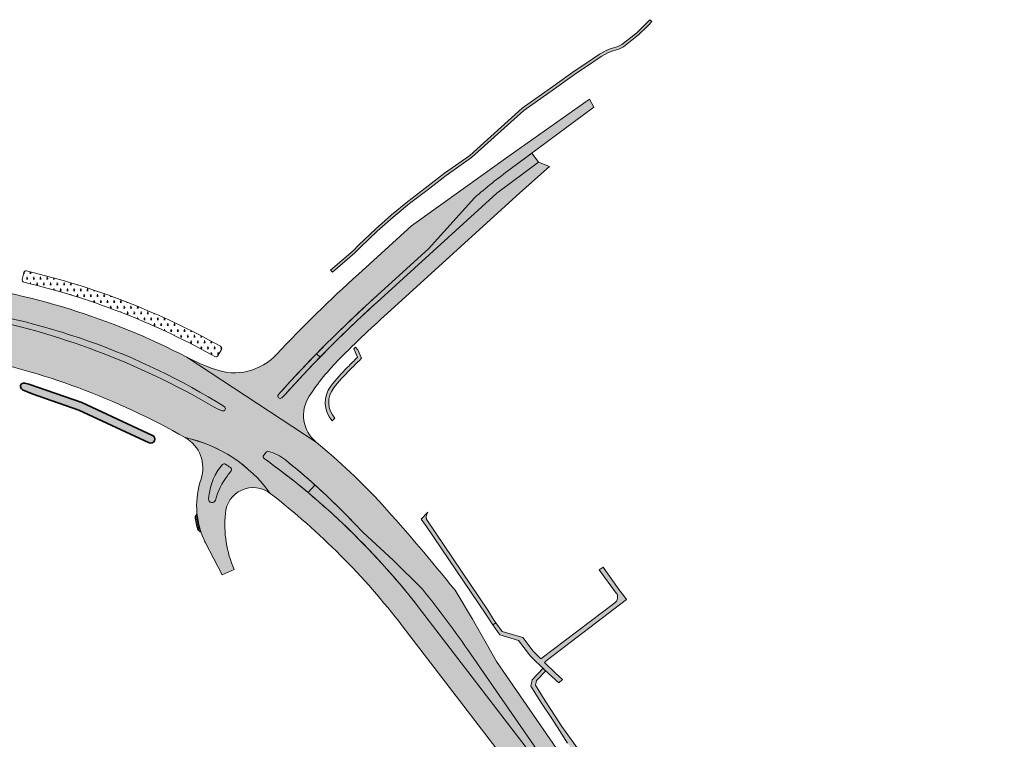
# Model space of a CAD drawing. Header units: metres. Extents: x 169570 to 170927, y 406406 to 407146.
# Tile 2 of 3: x 169841 to 170265, y 406836 to 407146. Entities that reach past the tile are written whole.
import ezdxf

# ---------------------------------------------------------------- set-up
doc = ezdxf.new("R2010")
doc.units = ezdxf.units.M
for name, color, linetype, lineweight in [('N-WE-GR-GRAS-A-500', 62, 'Continuous', 18), ('N-WE-GR-RIET-A', 122, 'Continuous', 18), ('N-WE-GW-WATERGANG_WATER-V-500', 141, 'Continuous', 35), ('N-WE-VH-VERHARDING_COBBLESTONE-A', 252, 'Continuous', 18), ('N-WE-VH-VERHARDING_HRB-V-500', 253, 'Continuous', 18), ('N-WE-VH-VERHARDING_MIDDENGELEIDER-V-500', 41, 'Continuous', 18), ('N-WE-VH-VERHARDING_VOETPAD-V-500', 254, 'Continuous', 18)]:
    doc.layers.add(name, color=color, linetype=linetype, lineweight=lineweight)
pattern_1 = [(0, (0, 0), (1, 1), [0.25, -0.75]), (0, (0.5499999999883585, 0.5999999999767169), (1, 1), [0.25, -0.75]), (90, (0.1000000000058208, 0.3499999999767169), (-1, 1), [0.25, -0.75]), (90, (0.5, 0.7000000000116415), (-1, 1), [0.25, -0.75]), (45, (0.2000000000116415, 0.7000000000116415), (0, 1.000000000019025), [0.25, -1.164213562]), (135, (0.5499999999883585, 0), (-1.000000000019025, 0), [0.25, -1.164213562]), (26.56505119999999, (0.25, 0.2999999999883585), (1.000000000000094, 4.000644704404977e-10), [0.25, -1.986067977]), (26.56505119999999, (0.7000000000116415, 0.7999999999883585), (1.000000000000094, 4.000644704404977e-10), [0.25, -1.986067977]), (63.43494882, (0.7000000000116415, 0), (5.099862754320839e-11, 1.000000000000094), [0.2499999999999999, -1.986067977]), (63.43494882, (0.25, 0.4500000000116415), (5.099862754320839e-11, 1.000000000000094), [0.2499999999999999, -1.986067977]), (63.43494882, (0.6000000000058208, 0.2000000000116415), (5.099862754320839e-11, 1.000000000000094), [0.2499999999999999, -1.986067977]), (116.5650512, (0, 0.5499999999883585), (-4.000648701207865e-10, 1.000000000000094), [0.2499999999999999, -1.986067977]), (153.43494882, (0.2000000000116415, 0.1500000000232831), (-1.000000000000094, 5.099898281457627e-11), [0.25, -1.986067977])]

msp = doc.modelspace()

# ---------------------------------------------------------------- hatches: boundary and pattern name
at = {"layer": 'N-WE-GR-GRAS-A-500'}
h = msp.add_hatch(dxfattribs=at)
h.set_pattern_fill('AGR-GRAS_02-SO', color=256, scale=0.1, pattern_type=2)
h.set_pattern_definition(pattern_1)
edge = h.paths.add_edge_path()
edge.add_line((170064.3959127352, 407084.9683823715), (170061.5217559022, 407088.8579120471))
edge.add_line((170061.5217559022, 407088.8579120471), (170052.2921417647, 407082.0377150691))
edge.add_arc((170200.8660729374, 406880.9760653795), 249.9999999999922, 126.4624421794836, 131.0101905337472)
edge.add_line((170036.8177604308, 407069.6242860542), (170017.0645049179, 407047.6847458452))
edge.add_line((170017.0645049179, 407047.6847458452), (169995.0295094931, 407027.64067701))
edge.add_arc((170359.5814758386, 406621.2427426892), 545.9463500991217, 131.8931224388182, 135.7141630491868)
edge.add_line((169968.7573984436, 407002.4434217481), (169970.2609036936, 407000.9773139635))
edge.add_arc((170359.5814758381, 406621.2427426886), 543.8463500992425, 131.892354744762, 135.7141346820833, ccw=False)
edge.add_line((169996.4371945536, 407026.0823201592), (170046.5050119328, 407071.6263631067))
edge.add_line((170046.5050119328, 407071.6263631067), (170064.3959127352, 407084.9683823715))
h = msp.add_hatch(dxfattribs=at)
h.set_pattern_fill('AGR-GRAS_02-SO', color=256, scale=0.1, pattern_type=2)
h.set_pattern_definition(pattern_1)
edge = h.paths.add_edge_path()
edge.add_line((170097.9037732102, 406788.6974880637), (170074.4741903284, 406816.2618907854))
edge.add_line((170074.4741903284, 406816.2618907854), (170035.2433498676, 406873.0172595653))
edge.add_arc((169624.2478094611, 406588.9260656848), 499.6250000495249, 34.65327310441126, 38.65897834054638)
edge.add_line((170014.3939092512, 406901.0336777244), (170001.7991788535, 406913.4404506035))
edge.add_line((170001.7991788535, 406913.4404506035), (169988.8164134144, 406925.3486254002))
edge.add_arc((169624.2478100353, 406588.9260662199), 496.0749992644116, 42.70070744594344, 43.06864620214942)
edge.add_arc((169770.3550241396, 406725.5008871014), 296.0749999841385, 43.068646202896, 48.09834554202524)
edge.add_line((169968.0899113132, 406945.8672184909), (169965.1403844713, 406942.5801080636))
edge.add_arc((169757.4469103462, 406694.5331021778), 323.5179999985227, 37.5101340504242, 50.06005721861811, ccw=False)
edge.add_line((170014.0761580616, 406891.5237759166), (170066.8286720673, 406822.8005326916))
edge.add_line((170066.8286720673, 406822.8005326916), (170084.0382244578, 406795.0433405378))
edge.add_line((170084.0382244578, 406795.0433405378), (170112.5994832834, 406757.8352117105))
edge.add_arc((170596.1731398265, 407129.0302382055), 609.6140000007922, 217.5101340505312, 217.7354283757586)
edge.add_line((170114.0628042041, 406755.9366128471), (170118.4036597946, 406759.0583519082))
edge.add_arc((170533.3969285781, 407049.8398039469), 506.7280000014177, 214.6532731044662, 215.018527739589, ccw=False)
edge.add_line((170116.5584033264, 406761.709781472), (170097.9037732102, 406788.6974880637))
h = msp.add_hatch(dxfattribs=at)
h.set_pattern_fill('AGR-GRAS_02-SO', color=256, scale=0.1, pattern_type=2)
h.set_pattern_definition([(0, (86245.174949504, 391567.0935057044), (1, 1), [0.25, -0.75]), (0, (86245.724949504, 391567.6935057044), (1, 1), [0.25, -0.75]), (90, (86245.274949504, 391567.4435057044), (-1, 1), [0.25, -0.75]), (90, (86245.674949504, 391567.7935057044), (-1, 1), [0.25, -0.75]), (45, (86245.374949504, 391567.7935057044), (0, 1.000000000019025), [0.25, -1.164213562]), (135, (86245.724949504, 391567.0935057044), (-1.000000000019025, 0), [0.25, -1.164213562]), (26.56505119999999, (86245.424949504, 391567.3935057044), (1.000000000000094, 4.000644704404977e-10), [0.25, -1.986067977]), (26.56505119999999, (86245.874949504, 391567.8935057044), (1.000000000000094, 4.000644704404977e-10), [0.25, -1.986067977]), (63.43494882, (86245.874949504, 391567.0935057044), (5.099862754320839e-11, 1.000000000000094), [0.25, -1.986067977]), (63.43494882, (86245.424949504, 391567.5435057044), (5.099862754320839e-11, 1.000000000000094), [0.25, -1.986067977]), (63.43494882, (86245.774949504, 391567.2935057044), (5.099862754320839e-11, 1.000000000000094), [0.25, -1.986067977]), (116.5650512, (86245.174949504, 391567.6435057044), (-4.000648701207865e-10, 1.000000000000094), [0.25, -1.986067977]), (153.43494882, (86245.374949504, 391567.2435057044), (-1.000000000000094, 5.099898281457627e-11), [0.25, -1.986067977])])
h.paths.add_polyline_path([(170044.801, 406885.654), (170041.717, 406890.229), (170016.201, 406928.033), (170013.8328175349, 406931.1148175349), (170016.819, 406934.16), (170016.645, 406933.921), (170016.626, 406933.89), (170016.492, 406933.668), (170016.361, 406933.404), (170016.349, 406933.373), (170016.252, 406933.129), (170016.197, 406932.945), (170016.168, 406932.846), (170016.107, 406932.556), (170016.071, 406932.263), (170016.06, 406931.968), (170016.074, 406931.673), (170016.094, 406931.526), (170016.113, 406931.38), (170016.124, 406931.332), (170016.176, 406931.091), (170016.233, 406930.908), (170016.264, 406930.811), (170042.564, 406891.891), (170045.083, 406887.842), (170046.025704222, 406886.5423251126)])
h.paths.add_polyline_path([(170065.742, 406851.839), (170070.154, 406845.296), (170074.58, 406838.438), (170077.016, 406834.663), (170092.428, 406813.202), (170111.131, 406787.839), (170136.917, 406752.662), (170151.191, 406734.411), (170157.387, 406727.526), (170170.55, 406712.898), (170173.008, 406711.6), (170174.317, 406711.048), (170175.569, 406710.521), (170178.178, 406709.684), (170178.216, 406709.672), (170178.294, 406709.654), (170180.927, 406709.058), (170183.681, 406708.684), (170186.457, 406708.552), (170196.63, 406708.949), (170205.81, 406709.579), (170207.734, 406709.723), (170209.495, 406709.996), (170209.641, 406710.019), (170210.157, 406710.141), (170211.518, 406710.464), (170213.355, 406711.056), (170215.139, 406711.791), (170226.416, 406717.29), (170230.21, 406719.14), (170231.15, 406719.792), (170234.938, 406722.917), (170236.45, 406724.55), (170243.28, 406733.701), (170247.579, 406739.089), (170251.509, 406744.18), (170255.643, 406750), (170257.79, 406753.2), (170259.204, 406755.102), (170260.98, 406757.49), (170265.289, 406763.68), (170263.389, 406764.52), (170258.539, 406757.55), (170255.89, 406754.093), (170255.65, 406753.78), (170253.481, 406750.715), (170248.67, 406743.919), (170248.117, 406743.215), (170245.958, 406740.465), (170241.7, 406735.041), (170233.281, 406724.54), (170230.091, 406721.64), (170214.668, 406713.971), (170212.373, 406713.081), (170210.01, 406712.392), (170209.945, 406712.379), (170207.596, 406711.911), (170205.15, 406711.64), (170196.63, 406710.98), (170186.418, 406710.77), (170184.227, 406710.772), (170182.044, 406710.965), (170180.872, 406711.173), (170179.886, 406711.348), (170179.177, 406711.538), (170177.77, 406711.916), (170175.712, 406712.667), (170173.726, 406713.594), (170171.829, 406714.691), (170157.2, 406730.742), (170145.371, 406744.651), (170139.09, 406752.906), (170129.53, 406765.47), (170109.581, 406792.9), (170091.411, 406818.25), (170074.509, 406841.83), (170071.597, 406846.193), (170067.347, 406852.838), (170063.154, 406859.574), (170063.62, 406861.578), (170067.552, 406865.783), (170067.231, 406866.072), (170066.416, 406866.871), (170061.75, 406861.882), (170061.136, 406859.239)])
at = {"layer": 'N-WE-GR-RIET-A'}
h = msp.add_hatch(dxfattribs=at)
h.set_pattern_fill('AGR-RIETLAND', color=256, scale=0.5, pattern_type=2)
h.set_pattern_definition([(0, (86244.886274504, 391567.0935057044), (1.443375, 2.5), [0.57735, -2.3094]), (59.99999999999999, (86245.174949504, 391567.0935057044), (-1.443376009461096, 2.499999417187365), [0.57735, -2.3094]), (90, (86245.174949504, 391567.0935057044), (-1.443375, 2.5), [1, -4]), (120, (86245.174949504, 391567.0935057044), (-2.886751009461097, -5.828126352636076e-07), [0.5773499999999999, -2.3094])])
edge = h.paths.add_edge_path()
edge.add_arc((169770.2166792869, 406725.0545714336), 321.5911200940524, 60.74959993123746, 76.78759576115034)
edge.add_arc((169843.4916103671, 407037.1594428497), 0.9999999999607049, 76.79342518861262, 167.0618929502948)
edge.add_line((169842.5169978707, 407037.3833412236), (169841.8452953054, 407034.4594713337))
edge.add_arc((169842.8199078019, 407034.2355729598), 1.000000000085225, 167.0618929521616, 256.790885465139)
edge.add_arc((169770.1599285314, 406724.9946279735), 316.6624539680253, 61.07250833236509, 76.77745080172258, ccw=False)
edge.add_line((169923.3303153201, 407002.1479111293), (169924.9405755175, 407001.2619559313))
edge.add_arc((169925.4624688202, 407001.9820784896), 0.8893532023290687, 234.068087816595, 329.8090877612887)
edge.add_line((169926.2311853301, 407001.5348380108), (169927.7463507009, 407004.2826370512))
edge.add_arc((169926.8706568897, 407004.7655038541), 1.000000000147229, 331.1271945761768, 421.0377048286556)
at = {"layer": 'N-WE-GW-WATERGANG_WATER-V-500'}
h = msp.add_hatch(color=256, dxfattribs=at)
h.dxf.hatch_style = 1
edge = h.paths.add_edge_path()
edge.add_line((169898.0496018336, 406967.2702075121), (169867.6389269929, 406981.3715195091))
edge.add_line((169867.6389269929, 406981.3715195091), (169844.6891740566, 406989.3539849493))
edge.add_line((169844.6891740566, 406989.3539849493), (169842.9523439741, 406989.7862642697))
edge.add_arc((169842.5900616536, 406988.3306710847), 1.499999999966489, 76.02363929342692, 246.4358725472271)
edge.add_line((169841.9903988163, 406986.9557512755), (169846.1654617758, 406985.1348231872))
edge.add_line((169846.1654617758, 406985.1348231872), (169866.3245978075, 406978.1230001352))
edge.add_line((169866.3245978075, 406978.1230001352), (169896.5772525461, 406964.0949614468))
edge.add_arc((169897.3134271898, 406965.6825844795), 1.75000000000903, 245.1230280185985, 425.1230280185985)
at = {"layer": 'N-WE-VH-VERHARDING_COBBLESTONE-A'}
h = msp.add_hatch(dxfattribs=at)
h.set_pattern_fill('AVH-COBBLESTONE', color=256, pattern_type=2)
h.set_pattern_definition([(0, (0.2, 0), (0, 0.7), [0.3, -0.4]), (90, (0, 0.2), (-0.7, 4.286263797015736e-17), [0.3, -0.4]), (45, (-0.2, 0), (-0.7, 0.7), [0.282842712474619, -0.7071067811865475]), (45, (0.5, 0), (-0.7, 0.7), [0.282842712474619, -0.7071067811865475]), (45, (0, -0.2), (-0.7, 0.7), [0.282842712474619, -0.7071067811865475]), (45, (0.7, -0.2), (-0.7, 0.7), [0.282842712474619, -0.7071067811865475]), (135, (0.2, 0), (-0.7, -0.6999999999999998), [0.282842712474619, -0.7071067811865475]), (135, (0, -0.2), (-0.7, -0.6999999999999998), [0.282842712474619, -0.7071067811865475]), (135, (0.9, 0), (-0.7, -0.6999999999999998), [0.282842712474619, -0.7071067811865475]), (135, (0.7, -0.2), (-0.7, -0.6999999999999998), [0.282842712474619, -0.7071067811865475])])
edge = h.paths.add_edge_path()
edge.add_line((169917.6244364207, 406926.4734231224), (169917.78, 406926.372))
edge.add_line((169917.78, 406926.372), (169918.185, 406926.056))
edge.add_line((169918.185, 406926.056), (169918.563, 406925.708))
edge.add_line((169918.563, 406925.708), (169918.881, 406925.814))
edge.add_arc((169954.118915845, 406937.4016815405), 37.09427282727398, 186.3328943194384, 198.2029996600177, ccw=False)
edge.add_line((169917.251, 406933.31), (169917.194, 406933.245))
edge.add_line((169917.194, 406933.245), (169916.3790575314, 406932.3213985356))
edge.add_arc((169952.8121784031, 406937.0235638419), 36.73530529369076, 187.3541079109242, 196.6900090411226)
at = {"layer": 'N-WE-VH-VERHARDING_HRB-V-500'}
h = msp.add_hatch(color=256, dxfattribs=at)
h.dxf.hatch_style = 1
edge = h.paths.add_edge_path()
edge.add_arc((169770.3550241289, 406725.50088709), 310.1249999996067, 62.64609406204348, 82.9398140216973)
edge.add_arc((169844.102157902, 407320.9514394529), 289.87500004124, 261.4294829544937, 262.939814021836, ccw=False)
edge.add_line((169800.9030911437, 407034.3134163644), (169771.3959657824, 407037.2962080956))
edge.add_arc((169844.1021578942, 407320.9514393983), 292.824999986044, 252.2698215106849, 255.6235178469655, ccw=False)
edge.add_line((169754.9267554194, 407042.035272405), (169737.4212008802, 407047.6321687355))
edge.add_arc((169856.9358826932, 407421.4412688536), 392.4499999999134, 251.74141239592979, 252.2698215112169, ccw=False)
edge.add_line((169733.9788857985, 407048.7502716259), (169730.938, 407049.923))
edge.add_line((169730.938, 407049.923), (169730.411, 407050.12))
edge.add_line((169730.411, 407050.12), (169729.873, 407050.4))
edge.add_line((169729.873, 407050.4), (169729.067, 407050.92))
edge.add_line((169729.067, 407050.92), (169728.239, 407051.523))
edge.add_line((169728.239, 407051.523), (169727.247, 407052.36))
edge.add_line((169727.247, 407052.36), (169725.579, 407054.114))
edge.add_line((169725.579, 407054.114), (169724.889, 407055.017))
edge.add_line((169724.889, 407055.017), (169723.982, 407056.375))
edge.add_line((169723.982, 407056.375), (169723.474, 407057.251))
edge.add_line((169723.474, 407057.251), (169722.813, 407058.489))
edge.add_line((169722.813, 407058.489), (169722.371, 407059.613))
edge.add_line((169722.371, 407059.613), (169721.957, 407060.915))
edge.add_line((169721.957, 407060.915), (169721.548, 407062.495))
edge.add_line((169721.548, 407062.495), (169721.331, 407064.009))
edge.add_line((169721.331, 407064.009), (169721.277, 407065.197))
edge.add_line((169721.277, 407065.197), (169721.335, 407066.329))
edge.add_line((169721.335, 407066.329), (169721.727, 407068.038))
edge.add_line((169721.727, 407068.038), (169716.084, 407070.224))
edge.add_line((169716.084, 407070.224), (169709.769, 407055.234))
edge.add_line((169709.769, 407055.234), (169699.419, 407059.553))
edge.add_line((169699.419, 407059.553), (169694.156, 407062.193))
edge.add_line((169694.156, 407062.193), (169693.932, 407062.288))
edge.add_line((169693.932, 407062.288), (169684.288, 407066.399))
edge.add_line((169684.288, 407066.399), (169675.906, 407069.916))
edge.add_line((169675.906, 407069.916), (169675.851, 407069.94))
edge.add_line((169675.851, 407069.94), (169663.892, 407074.941))
edge.add_line((169663.892, 407074.941), (169655.155, 407078.645))
edge.add_line((169655.155, 407078.645), (169638.666, 407085.52))
edge.add_line((169638.666, 407085.52), (169634.427, 407087.291))
edge.add_line((169634.427, 407087.291), (169629.315, 407089.439))
edge.add_line((169629.315, 407089.439), (169613.723, 407096.014))
edge.add_line((169613.723, 407096.014), (169604.02, 407100.028))
edge.add_line((169604.02, 407100.028), (169593.706, 407104.368))
edge.add_line((169593.706, 407104.368), (169592.901, 407104.703))
edge.add_line((169592.901, 407104.703), (169583.628, 407108.558))
edge.add_line((169583.628, 407108.558), (169574.665, 407112.31))
edge.add_line((169574.665, 407112.31), (169572.518, 407107.219))
edge.add_line((169572.518, 407107.219), (169590.749, 407099.566))
edge.add_line((169590.749, 407099.566), (169600.311, 407095.583))
edge.add_line((169600.311, 407095.583), (169611.568, 407090.829))
edge.add_line((169611.568, 407090.829), (169624.793, 407085.324))
edge.add_line((169624.793, 407085.324), (169631.761, 407082.349))
edge.add_line((169631.761, 407082.349), (169632.242, 407082.168))
edge.add_line((169632.242, 407082.168), (169636.058, 407080.555))
edge.add_line((169636.058, 407080.555), (169646.704, 407076.102))
edge.add_line((169646.704, 407076.102), (169655.406, 407072.44))
edge.add_line((169655.406, 407072.44), (169664.599, 407068.61))
edge.add_line((169664.599, 407068.61), (169673.783, 407064.756))
edge.add_line((169673.783, 407064.756), (169682.537, 407061.085))
edge.add_line((169682.537, 407061.085), (169691.782, 407057.221))
edge.add_line((169691.782, 407057.221), (169705.5819584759, 407051.4532293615))
edge.add_arc((169859.8333625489, 407420.5148832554), 400.0000000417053, 247.3172355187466, 252.2698215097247)
edge.add_line((169738.0194429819, 407039.5143989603), (169752.6275176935, 407034.8438882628))
edge.add_arc((169844.1021578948, 407320.9514393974), 300.3749999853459, 252.2698215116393, 262.9398140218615)
edge.add_arc((169770.3550241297, 406725.5008870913), 299.6249999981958, 58.02727019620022, 82.93981402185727, ccw=False)
edge.add_arc((169928.4816117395, 406978.8245395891), 0.9999999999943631, -109.44026845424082, 58.027270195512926, ccw=False)
edge.add_arc((169936.4693868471, 407001.4562750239), 24.99999999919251, 239.7457971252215, 250.5597315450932, ccw=False)
edge.add_arc((169757.4469103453, 406694.5331021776), 330.3179999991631, 59.74579712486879, 78.9317619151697)
edge.add_arc((169933.4221611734, 407594.1258438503), 586.3250001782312, 257.280508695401, 258.9317619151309, ccw=False)
edge.add_line((169804.3262623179, 407022.1894359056), (169769.7472964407, 407027.4133466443))
edge.add_arc((169933.42216129, 407594.125844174), 589.8750005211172, 252.2698215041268, 253.8905084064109, ccw=False)
edge.add_line((169753.7846965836, 407032.2691920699), (169741.7676899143, 407036.1112834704))
edge.add_arc((169894.0350894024, 407512.36188877), 499.9999999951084, 247.1033656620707, 252.2698215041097, ccw=False)
edge.add_line((169699.5001707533, 407051.7577578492), (169691.035, 407055.333))
edge.add_line((169691.035, 407055.333), (169678.067, 407060.81))
edge.add_line((169678.067, 407060.81), (169672.961, 407062.939))
edge.add_line((169672.961, 407062.939), (169666.229, 407065.764))
edge.add_line((169666.229, 407065.764), (169658.415, 407069.046))
edge.add_line((169658.415, 407069.046), (169652.228, 407071.632))
edge.add_line((169652.228, 407071.632), (169643.989, 407075.095))
edge.add_line((169643.989, 407075.095), (169636.681, 407078.132))
edge.add_line((169636.681, 407078.132), (169631.469, 407080.294))
edge.add_line((169631.469, 407080.294), (169629.325, 407081.258))
edge.add_line((169629.325, 407081.258), (169621.082, 407084.709))
edge.add_line((169621.082, 407084.709), (169610.779, 407089.002))
edge.add_line((169610.779, 407089.002), (169599.358, 407093.807))
edge.add_line((169599.358, 407093.807), (169590.022, 407097.701))
edge.add_line((169590.022, 407097.701), (169571.732, 407105.35))
edge.add_line((169571.732, 407105.35), (169569.574, 407100.226))
edge.add_line((169569.574, 407100.226), (169587.861, 407092.591))
edge.add_line((169587.861, 407092.591), (169588.97, 407092.129))
edge.add_line((169588.97, 407092.129), (169608.621, 407083.878))
edge.add_line((169608.621, 407083.878), (169622.9345656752, 407077.8917987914))
edge.add_line((169622.9345656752, 407077.8917987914), (169634.202, 407073.185))
edge.add_line((169634.202, 407073.185), (169641.933, 407069.923))
edge.add_line((169641.933, 407069.923), (169650.039, 407066.533))
edge.add_line((169650.039, 407066.533), (169659.758, 407062.45))
edge.add_line((169659.758, 407062.45), (169671.02, 407057.712))
edge.add_line((169671.02, 407057.712), (169680.587, 407053.689))
edge.add_line((169680.587, 407053.689), (169688.926, 407050.201))
edge.add_line((169688.926, 407050.201), (169689.266, 407050.648))
edge.add_line((169689.266, 407050.648), (169705.2952780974, 407044.4364670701))
edge.add_line((169705.2952780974, 407044.4364670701), (169705.5675659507, 407045.0880770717))
edge.add_arc((169894.0361630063, 407512.3646707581), 503.8529816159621, 248.0340978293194, 251.488795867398)
edge.add_line((169734.067832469, 407034.5802420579), (169733.9708767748, 407034.2963413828))
edge.add_arc((169894.0322796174, 407512.3542003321), 504.141814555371, 249.40360534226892, 251.48863158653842, ccw=False)
edge.add_arc((169712.3305779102, 407028.8522755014), 12.37499999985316, 69.40361380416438, 126.6170470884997)
edge.add_arc((169704.3528758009, 407039.5875861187), 0.9999999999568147, 158.8905693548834, 306.61704709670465, ccw=False)
edge.add_line((169703.4199815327, 407039.9477364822), (169702.88, 407038.62))
edge.add_line((169702.88, 407038.62), (169698.549, 407028.292))
edge.add_line((169698.549, 407028.292), (169703.42, 407026.254))
edge.add_line((169703.42, 407026.254), (169705.272, 407028.801))
edge.add_line((169705.272, 407028.801), (169706.074, 407029.618))
edge.add_line((169706.074, 407029.618), (169707.52, 407030.86))
edge.add_line((169707.52, 407030.86), (169708.666, 407031.653))
edge.add_line((169708.666, 407031.653), (169711.127, 407032.982))
edge.add_line((169711.127, 407032.982), (169712.12, 407033.374))
edge.add_line((169712.12, 407033.374), (169714.05, 407033.965))
edge.add_arc((169718.2553256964, 407018.8441028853), 15.69478555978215, 93.76402317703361, 105.54196728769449, ccw=False)
edge.add_arc((169606.5253686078, 406550.6313602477), 496.3749999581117, 75.71101923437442, 77.11375263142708, ccw=False)
edge.add_line((169729.0369953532, 407031.6501144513), (169792.007425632, 407006.9910395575))
edge.add_arc((169933.4221611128, 407594.1258435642), 603.9249998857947, 256.4579205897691, 258.9317619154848)
edge.add_arc((169757.4469103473, 406694.5331021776), 312.7179999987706, 60.34629790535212, 78.93176191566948, ccw=False)
edge.add_arc((169899.0266106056, 406906.3622273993), 61.35614778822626, 35.81477719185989, 77.63416563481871, ccw=False)
edge.add_arc((169757.4469103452, 406694.533102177), 313.0179999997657, 37.510134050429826, 52.319609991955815, ccw=False)
edge.add_line((170005.7470786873, 406885.1303076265), (170106.8484522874, 406753.420674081))
edge.add_arc((170596.1731398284, 407129.0302382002), 616.863999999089, 217.5101340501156, 217.7117539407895)
edge.add_line((170108.1732232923, 406751.7011034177), (170114.0628042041, 406755.9366128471))
edge.add_arc((170596.1731398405, 407129.0302382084), 609.6140000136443, 217.510134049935, 217.7354283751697, ccw=False)
edge.add_line((170112.5994832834, 406757.8352117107), (170084.0382244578, 406795.0433405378))
edge.add_line((170084.0382244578, 406795.0433405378), (170066.8286720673, 406822.8005326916))
edge.add_line((170066.8286720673, 406822.8005326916), (170014.0761580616, 406891.5237759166))
edge.add_arc((169757.4469103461, 406694.5331021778), 323.5179999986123, 37.51013405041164, 54.30585131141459)
edge.add_arc((169946.7896226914, 406958.0881620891), 1.000000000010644, 142.8054496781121, 234.3058513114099, ccw=False)
edge.add_line((169945.9930352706, 406958.6926854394), (169946.9874906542, 406960.0030908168))
edge.add_arc((169947.7840780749, 406959.3985674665), 0.9999999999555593, 74.96603761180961, 142.805449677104, ccw=False)
edge.add_arc((169942.8556384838, 406941.0488949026), 20.00000000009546, 51.33011035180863, 74.96603761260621, ccw=False)
edge.add_arc((169770.3550241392, 406725.5008871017), 296.0749999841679, 43.06864620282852, 51.330110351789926, ccw=False)
edge.add_arc((169624.247810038, 406588.9260662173), 496.0749992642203, 42.700707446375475, 43.06864620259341, ccw=False)
edge.add_line((169988.8164134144, 406925.3486254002), (170001.7991788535, 406913.4404506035))
edge.add_line((170001.7991788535, 406913.4404506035), (170014.3939092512, 406901.0336777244))
edge.add_arc((169624.2478094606, 406588.9260656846), 499.6250000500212, 34.65327310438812, 38.65897834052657, ccw=False)
edge.add_line((170035.2433498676, 406873.0172595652), (170074.4741903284, 406816.2618907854))
edge.add_line((170074.4741903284, 406816.2618907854), (170097.9037732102, 406788.6974880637))
edge.add_line((170097.9037732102, 406788.6974880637), (170116.5584033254, 406761.7097814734))
edge.add_arc((170533.3969285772, 407049.8398039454), 506.7279999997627, 214.6532731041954, 215.0185277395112)
edge.add_line((170118.4036597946, 406759.0583519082), (170121.3671748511, 406761.1895724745))
edge.add_arc((170533.3969285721, 407049.8398039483), 503.0779999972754, 214.6532731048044, 215.0134241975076, ccw=False)
edge.add_line((170119.5609226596, 406763.7852037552), (170046.3215679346, 406869.7407871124))
edge.add_line((170046.3215679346, 406869.7407871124), (170041.9471467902, 406877.651104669))
edge.add_line((170041.9471467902, 406877.651104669), (170036.0419636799, 406888.0170106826))
edge.add_line((170036.0419636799, 406888.0170106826), (170028.5054385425, 406900.5499575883))
edge.add_arc((169174.2857524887, 406206.6843404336), 1100.518408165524, 39.08626741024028, 41.60938021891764)
edge.add_arc((169770.355024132, 406725.5008870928), 310.4249999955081, 43.06864620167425, 50.31087466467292)
edge.add_line((169968.5991886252, 406964.3793747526), (169912.8529321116, 407000.9493611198))
h = msp.add_hatch(color=256, dxfattribs=at)
h.dxf.hatch_style = 1
edge = h.paths.add_edge_path()
edge.add_arc((170200.8660729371, 406880.9760653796), 249.9999999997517, 126.46244217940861, 131.0101905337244, ccw=False)
edge.add_line((170052.2921417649, 407082.0377150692), (170088.356, 407108.687))
edge.add_line((170088.356, 407108.687), (170086.383, 407112.127))
edge.add_line((170086.383, 407112.127), (170052.2541232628, 407088.0219546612))
edge.add_line((170052.2541232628, 407088.0219546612), (170009.6867324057, 407057.5335550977))
edge.add_line((170009.6867324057, 407057.5335550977), (169986.8178083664, 407036.730905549))
edge.add_arc((170359.5814758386, 406621.2427426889), 558.1963500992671, 131.8975139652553, 136.9656301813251)
edge.add_arc((169933.2973334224, 407019.2374822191), 25.00000000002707, 250.1197643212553, 316.9656301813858, ccw=False)
edge.add_arc((169958.8014715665, 407089.7678936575), 100.0000000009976, 242.64609406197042, 250.1197643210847, ccw=False)
edge.add_line((169912.8529321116, 407000.9493611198), (169968.5991886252, 406964.3793747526))
edge.add_arc((169978.1785152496, 406975.92218643), 14.99999999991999, 146.9944924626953, 230.3108746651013, ccw=False)
edge.add_arc((170049.4610631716, 406929.6210162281), 100.0000000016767, 135.1613858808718, 146.9944924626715, ccw=False)
edge.add_arc((170359.581475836, 406621.2427426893), 537.3463500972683, 131.8899500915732, 135.1613858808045, ccw=False)
edge.add_line((170000.7942485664, 407021.2587742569), (170056.3545962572, 407071.7990812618))
edge.add_line((170056.3545962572, 407071.7990812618), (170069.178401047, 407083.1960328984))
edge.add_line((170069.178401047, 407083.1960328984), (170064.3959127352, 407084.9683823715))
edge.add_line((170064.3959127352, 407084.9683823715), (170046.5050119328, 407071.6263631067))
edge.add_line((170046.5050119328, 407071.6263631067), (169996.4371945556, 407026.082320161))
edge.add_arc((170359.5814758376, 406621.2427426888), 543.8463500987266, 131.8923547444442, 138.0154052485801)
edge.add_arc((169936.7439280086, 407001.7615703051), 25.00000000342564, 312.89462635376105, 318.01540524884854, ccw=False)
edge.add_arc((169953.0795799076, 406984.1790085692), 1.000000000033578, 138.2406300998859, 312.8946263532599, ccw=False)
edge.add_arc((170359.5814758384, 406621.242742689), 545.9463500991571, 131.8931224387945, 138.2406300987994, ccw=False)
edge.add_line((169995.0295094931, 407027.64067701), (170017.0645049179, 407047.6847458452))
edge.add_line((170017.0645049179, 407047.6847458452), (170036.8177604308, 407069.6242860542))
h = msp.add_hatch(color=256, dxfattribs=at)
h.dxf.hatch_style = 1
edge = h.paths.add_edge_path()
edge.add_arc((169941.4460294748, 406932.7686169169), 12.00000000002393, 52.31960999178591, 176.4417644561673, ccw=False)
edge.add_arc((169899.2247324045, 406906.6641199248), 61.01896685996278, 35.69376636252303, 77.75517646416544)
edge.add_arc((169904.7448582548, 406953.2594480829), 14.99999999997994, -18.663624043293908, 60.3462979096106, ccw=False)
edge.add_arc((169952.8121784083, 406937.0235638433), 35.73530529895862, 161.3363759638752, 203.820590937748)
edge.add_arc((173662.0530766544, 408652.2814931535), 4122.363990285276, 204.8085181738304, 204.8328901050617)
edge.add_line((169920.8570977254, 406920.9994492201), (169928.132, 406907.128))
edge.add_line((169928.132, 406907.128), (169933.2840000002, 406909.4359999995))
edge.add_arc((169976.7782201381, 406928.6681567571), 47.55652467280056, 174.1523695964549, 203.8539263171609, ccw=False)
edge = h.paths.add_edge_path(flags=16)
edge.add_arc((169953.0594324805, 406937.0226371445), 30.96941469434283, 158.5241242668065, 174.6852245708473, ccw=False)
edge.add_arc((169942.8557245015, 406941.048828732), 20.00010804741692, 137.0548285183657, 158.5555981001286, ccw=False)
edge.add_arc((169928.9475314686, 406953.9935679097), 0.9999999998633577, 56.53571859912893, 137.0548285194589, ccw=False)
edge.add_arc((169757.4469118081, 406694.533104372), 312.0179973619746, 56.05234679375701, 56.53571860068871, ccw=False)
edge.add_arc((169931.1303223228, 406952.5374988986), 1.000000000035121, -37.71256174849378, 56.05234679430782, ccw=False)
edge.add_arc((170359.5814758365, 406621.2427426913), 540.59635009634, 142.2874382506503, 142.5645579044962)
edge.add_arc((169954.1481845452, 406931.6174823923), 29.99999999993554, 142.5645579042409, 165.0338381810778)
edge.add_arc((169923.7167113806, 406939.7523112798), 1.499999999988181, 174.6852245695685, 345.0338381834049, ccw=False)
at = {"layer": 'N-WE-VH-VERHARDING_MIDDENGELEIDER-V-500'}
h = msp.add_hatch(color=256, dxfattribs=at)
h.dxf.hatch_style = 1
edge = h.paths.add_edge_path()
edge.add_arc((169844.1021578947, 407320.9514393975), 300.37499998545, 252.2698215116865, 262.93981402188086, ccw=False)
edge.add_line((169752.6275176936, 407034.8438882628), (169738.0194429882, 407039.5143989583))
edge.add_arc((169859.8333625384, 407420.5148832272), 400.0000000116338, 247.3172355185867, 252.2698215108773, ccw=False)
edge.add_line((169705.5819584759, 407051.4532293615), (169691.782, 407057.221))
edge.add_line((169691.782, 407057.221), (169682.537, 407061.085))
edge.add_line((169682.537, 407061.085), (169673.783, 407064.756))
edge.add_line((169673.783, 407064.756), (169664.599, 407068.61))
edge.add_line((169664.599, 407068.61), (169655.406, 407072.44))
edge.add_line((169655.406, 407072.44), (169646.704, 407076.102))
edge.add_line((169646.704, 407076.102), (169636.058, 407080.555))
edge.add_line((169636.058, 407080.555), (169632.242, 407082.168))
edge.add_line((169632.242, 407082.168), (169631.761, 407082.349))
edge.add_line((169631.761, 407082.349), (169624.793, 407085.324))
edge.add_line((169624.793, 407085.324), (169611.568, 407090.829))
edge.add_line((169611.568, 407090.829), (169600.311, 407095.583))
edge.add_line((169600.311, 407095.583), (169590.749, 407099.566))
edge.add_line((169590.749, 407099.566), (169572.518, 407107.219))
edge.add_line((169572.518, 407107.219), (169571.732, 407105.35))
edge.add_line((169571.732, 407105.35), (169590.022, 407097.701))
edge.add_line((169590.022, 407097.701), (169599.358, 407093.807))
edge.add_line((169599.358, 407093.807), (169610.779, 407089.002))
edge.add_line((169610.779, 407089.002), (169621.082, 407084.709))
edge.add_line((169621.082, 407084.709), (169629.325, 407081.258))
edge.add_line((169629.325, 407081.258), (169631.469, 407080.294))
edge.add_line((169631.469, 407080.294), (169636.681, 407078.132))
edge.add_line((169636.681, 407078.132), (169643.989, 407075.095))
edge.add_line((169643.989, 407075.095), (169652.228, 407071.632))
edge.add_line((169652.228, 407071.632), (169658.415, 407069.046))
edge.add_line((169658.415, 407069.046), (169666.229, 407065.764))
edge.add_line((169666.229, 407065.764), (169672.961, 407062.939))
edge.add_line((169672.961, 407062.939), (169678.067, 407060.81))
edge.add_line((169678.067, 407060.81), (169691.035, 407055.333))
edge.add_line((169691.035, 407055.333), (169699.5001707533, 407051.7577578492))
edge.add_arc((169894.0350894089, 407512.3618887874), 500.0000000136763, 247.1033656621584, 252.2698215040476)
edge.add_line((169741.7676899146, 407036.1112834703), (169753.784696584, 407032.2691920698))
edge.add_arc((169933.4221612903, 407594.1258441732), 589.8750005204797, 252.269821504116, 253.8905084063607)
edge.add_line((169769.7472964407, 407027.4133466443), (169804.3262623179, 407022.1894359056))
edge.add_arc((169933.4221611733, 407594.1258438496), 586.325000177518, 257.2805086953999, 258.9317619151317)
edge.add_arc((169757.4469103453, 406694.5331021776), 330.3179999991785, 59.745797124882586, 78.93176191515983, ccw=False)
edge.add_arc((169936.469386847, 407001.4562750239), 24.99999999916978, 239.745797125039, 250.559731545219)
edge.add_arc((169928.4816117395, 406978.8245395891), 1.000000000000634, 250.5597315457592, 418.0272701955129)
edge.add_arc((169770.3550241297, 406725.5008870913), 299.6249999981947, 58.02727019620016, 82.93981402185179)
h = msp.add_hatch(color=256, dxfattribs=at)
h.dxf.hatch_style = 1
edge = h.paths.add_edge_path()
edge.add_line((169970.2609036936, 407000.9773139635), (169968.7573984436, 407002.4434217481))
edge.add_arc((170359.5814758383, 406621.2427426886), 545.9463500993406, 135.7141630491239, 138.2406300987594)
edge.add_arc((169953.0795799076, 406984.1790085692), 1.000000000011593, 138.2406300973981, 312.8946263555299)
edge.add_arc((169936.7439280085, 407001.7615703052), 25.00000000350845, 312.8946263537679, 318.0154052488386)
edge.add_arc((170359.5814758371, 406621.2427426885), 543.8463500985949, 135.7141346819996, 138.0154052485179, ccw=False)
h = msp.add_hatch(color=256, dxfattribs=at)
h.dxf.hatch_style = 1
edge = h.paths.add_edge_path()
edge.add_arc((169942.8556384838, 406941.0488949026), 20.00000000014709, 51.33011035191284, 74.96603761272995)
edge.add_arc((169947.7840780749, 406959.3985674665), 0.9999999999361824, 74.96603761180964, 142.805449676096)
edge.add_line((169946.9874906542, 406960.0030908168), (169945.9930352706, 406958.6926854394))
edge.add_arc((169946.7896226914, 406958.0881620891), 0.9999999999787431, 142.8054496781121, 234.3058513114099)
edge.add_arc((169757.4469103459, 406694.5331021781), 323.5179999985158, 50.060057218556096, 54.30585131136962, ccw=False)
edge.add_line((169965.1403844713, 406942.5801080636), (169968.0899113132, 406945.8672184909))
edge.add_arc((169770.3550241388, 406725.5008871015), 296.0749999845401, 48.0983455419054, 51.3301103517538)
h = msp.add_hatch(color=256, dxfattribs=at)
h.dxf.hatch_style = 1
edge = h.paths.add_edge_path()
edge.add_arc((169931.1303223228, 406952.5374988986), 1.000000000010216, 322.2874382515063, 416.0523467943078)
edge.add_arc((169757.4469118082, 406694.533104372), 312.0179973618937, 56.05234679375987, 56.53571860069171)
edge.add_arc((169928.9475314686, 406953.9935679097), 0.9999999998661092, 56.53571859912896, 137.0548285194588)
edge.add_arc((169942.8557245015, 406941.048828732), 20.00010804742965, 137.0548285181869, 158.3778793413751)
edge.add_arc((169953.0594324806, 406937.0226371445), 30.96941469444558, 158.4093531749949, 174.6852245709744)
edge.add_arc((169923.7167113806, 406939.7523112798), 1.499999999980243, 174.6852245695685, 345.0338381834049)
edge.add_arc((169954.1481845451, 406931.6174823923), 29.99999999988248, 142.5645579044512, 165.0338381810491, ccw=False)
edge.add_arc((170359.5814758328, 406621.2427426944), 540.5963500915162, 142.2874382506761, 142.5645579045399, ccw=False)
at = {"layer": 'N-WE-VH-VERHARDING_VOETPAD-V-500'}
h = msp.add_hatch(color=256, dxfattribs=at)
h.dxf.hatch_style = 1
h.paths.add_polyline_path([(169974.8475682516, 407038.5037995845), (169984.489, 407046.854), (169986.966, 407049.432), (169994.157, 407056.156), (170001.055, 407062.244), (170008.112, 407068.123), (170015.651, 407073.803), (170023.987, 407080.219), (170034.833, 407087.915), (170057.414, 407108.278), (170070.688, 407117.627), (170079.267, 407123.798), (170087.604, 407129.441), (170090.825, 407131.527), (170093.857, 407133.234), (170095.799, 407134.04), (170097.768, 407134.589), (170098.689, 407134.846), (170100.442, 407135.747), (170106.79, 407140.725), (170110.58, 407144.471), (170110.889, 407144.796), (170112.427, 407146.415), (170113.297012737, 407145.5885147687), (170111.7586652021, 407143.9691490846), (170111.4368191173, 407143.6306378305), (170107.5846290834, 407139.8231697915), (170101.0923920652, 407134.7320614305), (170099.1290460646, 407133.7229486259), (170098.0902927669, 407133.4330902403), (170096.1915921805, 407132.903691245), (170094.3832244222, 407132.1531534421), (170091.4461004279, 407130.4995681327), (170088.2665392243, 407128.4404049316), (170079.9538219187, 407122.813840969), (170071.3838748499, 407116.6493528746), (170058.1640155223, 407107.338484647), (170035.5845841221, 407086.9768991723), (170024.7004413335, 407079.2538341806), (170016.3780246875, 407072.848288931), (170008.857532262, 407067.1822328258), (170001.8362278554, 407061.3329698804), (169994.9639904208, 407055.2677072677), (169987.8090529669, 407048.5774278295), (169985.3161944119, 407045.9829226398), (169975.6331782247, 407037.5967069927)])
h = msp.add_hatch(color=256, dxfattribs=at)
h.dxf.hatch_style = 1
edge = h.paths.add_edge_path()
edge.add_line((169984.7786659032, 407004.568055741), (169986.4161310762, 407000.9008282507))
edge.add_arc((170359.581475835, 406621.2427426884), 532.3463500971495, 134.5058636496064, 135.1613858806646)
edge.add_arc((170049.4610631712, 406929.6210162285), 95.00000000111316, 135.1613858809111, 141.6687191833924)
edge.add_arc((169983.9604999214, 406981.4083333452), 11.50000000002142, 141.66871918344, 222.7496336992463)
edge.add_line((169975.5157411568, 406973.60217876), (169976.7010905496, 406974.6564025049))
edge.add_arc((169984.0144843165, 406981.4765397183), 10.00000000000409, 141.6090319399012, 223.0012034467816, ccw=False)
edge.add_arc((170049.4610631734, 406929.6210162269), 93.50000000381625, 135.1613858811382, 141.6090319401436, ccw=False)
edge.add_arc((170359.5814779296, 406621.2427405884), 530.8463530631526, 134.5632738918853, 135.1613858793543, ccw=False)
edge.add_line((169987.088446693, 406999.4580129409), (169988.2109414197, 407000.5602529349))
edge.add_line((169988.2109414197, 407000.5602529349), (169986.632430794, 407004.0954472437))
edge.add_line((169986.632430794, 407004.0954472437), (169985.4940230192, 407005.2646007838))
edge.add_line((169985.4940230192, 407005.2646007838), (169984.7786659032, 407004.568055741))
h = msp.add_hatch(color=256, dxfattribs=at)
h.dxf.hatch_style = 1
edge = h.paths.add_edge_path()
edge.add_line((170073.291, 406860.609), (170067.231, 406866.072))
edge.add_line((170067.231, 406866.072), (170061.024, 406872.132))
edge.add_line((170061.024, 406872.132), (170055.873, 406878.847))
edge.add_line((170055.873, 406878.847), (170047.771, 406881.259))
edge.add_line((170047.771, 406881.259), (170044.801, 406885.654))
edge.add_line((170044.801, 406885.654), (170046.025704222, 406886.5423251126))
edge.add_line((170046.025704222, 406886.5423251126), (170048.815, 406882.697))
edge.add_line((170048.815, 406882.697), (170057.652, 406880.109))
edge.add_line((170057.652, 406880.109), (170062.099, 406874.254))
edge.add_line((170062.099, 406874.254), (170065.4274410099, 406870.999204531))
edge.add_line((170065.4274410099, 406870.999204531), (170097.3976535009, 406895.1199630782))
edge.add_arc((170095.5908004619, 406897.5148079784), 2.999999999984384, 307.0336776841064, 396.4662036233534)
edge.add_line((170098.0034232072, 406899.2978535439), (170090.635, 406909.268))
edge.add_line((170090.635, 406909.268), (170092.336, 406910.443))
edge.add_line((170092.336, 406910.443), (170099.545, 406900.317))
edge.add_line((170099.545, 406900.317), (170100.341, 406899.199))
edge.add_line((170100.341, 406899.199), (170102.3691861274, 406896.5131451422))
edge.add_line((170102.3691861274, 406896.5131451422), (170067.712, 406870.153))
edge.add_line((170067.712, 406870.153), (170067.056, 406869.408))
edge.add_line((170067.056, 406869.408), (170071.861, 406864.786))
edge.add_line((170071.861, 406864.786), (170074.867, 406862.072))
edge.add_line((170074.867, 406862.072), (170073.291, 406860.609))

# ---------------------------------------------------------------- linework, layer by layer
at = {"layer": 'N-WE-GR-GRAS-A-500', "flags": 128}
for points in [[(170064.3959127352, 407084.9683823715), (170061.5217559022, 407088.8579120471), (170052.2921417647, 407082.0377150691, 0.01984590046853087), (170036.8177604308, 407069.6242860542), (170017.0645049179, 407047.6847458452), (169995.0295094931, 407027.64067701, 0.0166739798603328), (169968.7573984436, 407002.4434217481), (169970.2609036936, 407000.9773139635, -0.0166772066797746), (169996.4371945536, 407026.0823201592), (170046.5050119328, 407071.6263631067)], [(169927.3548908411, 407005.6404424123, 0.0700934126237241), (169843.7200729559, 407038.1329955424, 0.4155866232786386), (169842.5169978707, 407037.3833412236), (169841.8452953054, 407034.4594713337, 0.4128288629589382), (169842.591402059, 407033.2620303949, -0.06863320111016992), (169923.3303153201, 407002.1479111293), (169924.9405755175, 407001.2619559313, 0.4438752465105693), (169926.2311853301, 407001.5348380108), (169927.7463507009, 407004.2826370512, 0.4137561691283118)], [(170097.9037732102, 406788.6974880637), (170074.4741903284, 406816.2618907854), (170035.2433498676, 406873.0172595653, 0.01747996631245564), (170014.3939092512, 406901.0336777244), (170001.7991788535, 406913.4404506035), (169988.8164134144, 406925.3486254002, 0.00160543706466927), (169986.6484919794, 406927.6828382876, 0.02194972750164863), (169968.0899113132, 406945.8672184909), (169965.1403844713, 406942.5801080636, -0.05481416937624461), (170014.0761580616, 406891.5237759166), (170066.8286720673, 406822.8005326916), (170084.0382244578, 406795.0433405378), (170112.5994832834, 406757.8352117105, 0.000983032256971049), (170114.0628042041, 406755.9366128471), (170118.4036597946, 406759.0583519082, -0.001593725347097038), (170116.5584033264, 406761.709781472)]]:
    msp.add_lwpolyline(points, format="xyb", close=True, dxfattribs=at)
msp.add_lwpolyline([(170044.801, 406885.654), (170041.717, 406890.229), (170016.201, 406928.033), (170013.8328175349, 406931.1148175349), (170016.819, 406934.16), (170016.645, 406933.921), (170016.626, 406933.89), (170016.492, 406933.668), (170016.361, 406933.404), (170016.349, 406933.373), (170016.252, 406933.129), (170016.197, 406932.945), (170016.168, 406932.846), (170016.107, 406932.556), (170016.071, 406932.263), (170016.06, 406931.968), (170016.074, 406931.673), (170016.094, 406931.526), (170016.113, 406931.38), (170016.124, 406931.332), (170016.176, 406931.091), (170016.233, 406930.908), (170016.264, 406930.811), (170042.564, 406891.891), (170045.083, 406887.842), (170046.025704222, 406886.5423251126)], close=True, dxfattribs=at)
msp.add_lwpolyline([(170091.411, 406818.25), (170074.509, 406841.83), (170071.597, 406846.193), (170067.347, 406852.838), (170063.154, 406859.574), (170063.62, 406861.578), (170067.552, 406865.783), (170067.231, 406866.072), (170066.416, 406866.871), (170061.75, 406861.882), (170061.136, 406859.239), (170065.742, 406851.839), (170070.154, 406845.296), (170074.58, 406838.438), (170077.016, 406834.663)], dxfattribs=at)
at = {"layer": 'N-WE-GW-WATERGANG_WATER-V-500'}
msp.add_lwpolyline([(169898.0496018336, 406967.2702075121), (169867.6389269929, 406981.3715195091), (169844.6891740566, 406989.3539849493), (169842.9523439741, 406989.7862642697, 0.9196456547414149), (169841.9903988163, 406986.9557512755), (169846.1654617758, 406985.1348231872), (169866.3245978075, 406978.1230001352), (169896.5772525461, 406964.0949614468, 1)], format="xyb", close=True, dxfattribs=at)
at = {"layer": 'N-WE-VH-VERHARDING_HRB-V-500', "flags": 128}
for points in [[(170036.8177604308, 407069.6242860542, -0.0198459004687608), (170052.2921417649, 407082.0377150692), (170088.356, 407108.687), (170086.383, 407112.127), (170052.2541232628, 407088.0219546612), (170009.6867324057, 407057.5335550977), (169986.8178083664, 407036.730905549, 0.02211743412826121), (169951.5709449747, 407002.1765584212, -0.3002325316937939), (169924.7959540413, 406995.7273450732, -0.03262160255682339), (169912.8529321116, 407000.9493611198), (169968.5991886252, 406964.3793747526, -0.3804455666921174), (169965.5992420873, 406984.0929811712, -0.05167759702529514), (169978.5514939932, 407000.1322422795, -0.01427530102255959), (170000.7942485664, 407021.2587742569), (170056.3545962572, 407071.7990812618), (170069.178401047, 407083.1960328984), (170064.3959127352, 407084.9683823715), (170046.5050119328, 407071.6263631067), (169996.4371945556, 407026.082320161, 0.02672320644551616), (169955.3270457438, 406985.0383010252, -0.02234733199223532), (169953.76023207, 406983.4464018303, -0.9544026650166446), (169952.3336314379, 406984.8450122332, -0.02770331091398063), (169995.0295094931, 407027.64067701), (170017.0645049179, 407047.6847458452)], [(169929.4691626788, 406933.5133730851, -0.6015862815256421), (169948.7811038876, 406942.2658103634, 0.1856162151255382), (169912.1662073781, 406966.2949218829, -0.3590855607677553), (169918.95606282, 406948.4592746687, 0.1875252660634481), (169920.1210000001, 406922.5909999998, 0.0001063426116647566), (169920.8570977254, 406920.9994492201), (169928.132, 406907.128), (169933.2840000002, 406909.4359999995, -0.1303279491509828)], [(169922.2231601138, 406939.8912523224, -0.07063321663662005), (169924.2401685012, 406948.3608323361, -0.09409100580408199), (169928.2155254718, 406954.6748660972, -0.3665374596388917), (169929.4989484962, 406954.8277976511, -0.00210911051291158), (169931.6887575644, 406953.3670470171, -0.4335932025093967), (169931.9214117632, 406951.9257984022, 0.001209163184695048), (169930.3270218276, 406949.8534963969, 0.09835606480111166), (169925.1658291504, 406939.3649384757, -0.9191334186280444)], [(169917.6244364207, 406926.4734231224), (169917.78, 406926.372), (169918.185, 406926.056), (169918.563, 406925.708), (169918.881, 406925.814, -0.05183946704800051), (169917.251, 406933.31), (169917.194, 406933.245), (169916.3790575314, 406932.3213985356, 0.04075810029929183)]]:
    msp.add_lwpolyline(points, format="xyb", close=True, dxfattribs=at)
for points in [[(170119.5609226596, 406763.7852037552), (170046.3215679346, 406869.7407871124), (170041.9471467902, 406877.651104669), (170036.0419636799, 406888.0170106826), (170028.5054385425, 406900.5499575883, 0.0110096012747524), (169997.131684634, 406937.4820817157, 0.0316107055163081), (169968.5991886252, 406964.3793747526), (169912.8529321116, 407000.9493611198, 0.08878021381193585), (169808.4730738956, 407033.2743913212, -0.006590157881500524)], [(169807.1824990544, 407022.8540066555, -0.1091316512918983), (169929.0111273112, 406979.6728398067, -0.8962059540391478), (169928.1487877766, 406977.8815506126, -0.04721973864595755), (169923.8734533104, 406979.8613112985, 0.08391067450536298), (169820.8606852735, 407018.7069355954, -0.00720507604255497)], [(169817.4818732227, 407001.434309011, -0.08127262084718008), (169912.1662073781, 406966.2949218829, -0.1845240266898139), (169948.7811038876, 406942.2658103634, -0.06470861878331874), (170005.7470786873, 406885.1303076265), (170106.8484522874, 406753.420674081, 0.0008797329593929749)], [(170066.8286720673, 406822.8005326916), (170014.0761580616, 406891.5237759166, 0.0734166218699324), (169946.2061644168, 406957.2760189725, -0.4219045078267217), (169945.9930352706, 406958.6926854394), (169946.9874906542, 406960.0030908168, -0.304964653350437), (169948.0434696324, 406960.3643397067, -0.1034983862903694), (169955.3522871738, 406956.664072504, -0.03606305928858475), (169986.6484919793, 406927.6828382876, -0.001605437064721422), (169988.8164134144, 406925.3486254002), (170001.7991788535, 406913.4404506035), (170014.3939092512, 406901.0336777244, -0.01747996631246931), (170035.2433498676, 406873.0172595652), (170074.4741903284, 406816.2618907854)]]:
    msp.add_lwpolyline(points, format="xyb", dxfattribs=at)
at = {"layer": 'N-WE-VH-VERHARDING_MIDDENGELEIDER-V-500', "flags": 128}
msp.add_lwpolyline([(169820.8606852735, 407018.7069355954, -0.08391067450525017), (169923.8734533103, 406979.8613112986, 0.04721973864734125), (169928.1487877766, 406977.8815506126, 0.89620595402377), (169929.0111273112, 406979.6728398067, 0.1091316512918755), (169807.1824990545, 407022.8540066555, -0.04659029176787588)], format="xyb", dxfattribs=at)
for points in [[(169970.2609036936, 407000.9773139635), (169968.7573984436, 407002.4434217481, 0.01102423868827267), (169952.3336314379, 406984.8450122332, 0.9544026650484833), (169953.76023207, 406983.4464018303, 0.02234733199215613), (169955.3270457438, 406985.0383010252, -0.01004152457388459)], [(169955.3522871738, 406956.664072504, 0.103498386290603), (169948.0434696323, 406960.3643397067, 0.3049646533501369), (169946.9874906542, 406960.0030908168), (169945.9930352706, 406958.6926854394, 0.4219045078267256), (169946.2061644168, 406957.2760189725, -0.01852789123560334), (169965.1403844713, 406942.5801080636), (169968.0899113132, 406945.8672184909, 0.01410216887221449)], [(169931.9214117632, 406951.9257984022, 0.4335932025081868), (169931.6887575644, 406953.3670470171, 0.002109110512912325), (169929.4989484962, 406954.8277976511, 0.3665374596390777), (169928.2155254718, 406954.6748660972, 0.09330875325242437), (169924.2629382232, 406948.4185383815, 0.07113651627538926), (169922.2231601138, 406939.8912523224, 0.9191334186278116), (169925.1658291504, 406939.3649384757, -0.09835606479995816), (169930.3270218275, 406949.8534963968, -0.001209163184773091)]]:
    msp.add_lwpolyline(points, format="xyb", close=True, dxfattribs=at)
at = {"layer": 'N-WE-VH-VERHARDING_VOETPAD-V-500'}
msp.add_lwpolyline([(169974.8475682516, 407038.5037995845), (169984.489, 407046.854), (169986.966, 407049.432), (169994.157, 407056.156), (170001.055, 407062.244), (170008.112, 407068.123), (170015.651, 407073.803), (170023.987, 407080.219), (170034.833, 407087.915), (170057.414, 407108.278), (170070.688, 407117.627), (170079.267, 407123.798), (170087.604, 407129.441), (170090.825, 407131.527), (170093.857, 407133.234), (170095.799, 407134.04), (170097.768, 407134.589), (170098.689, 407134.846), (170100.442, 407135.747), (170106.79, 407140.725), (170110.58, 407144.471), (170110.889, 407144.796), (170112.427, 407146.415), (170113.297012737, 407145.5885147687), (170111.7586652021, 407143.9691490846), (170111.4368191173, 407143.6306378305), (170107.5846290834, 407139.8231697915), (170101.0923920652, 407134.7320614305), (170099.1290460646, 407133.7229486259), (170098.0902927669, 407133.4330902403), (170096.1915921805, 407132.903691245), (170094.3832244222, 407132.1531534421), (170091.4461004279, 407130.4995681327), (170088.2665392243, 407128.4404049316), (170079.9538219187, 407122.813840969), (170071.3838748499, 407116.6493528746), (170058.1640155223, 407107.338484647), (170035.5845841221, 407086.9768991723), (170024.7004413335, 407079.2538341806), (170016.3780246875, 407072.848288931), (170008.857532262, 407067.1822328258), (170001.8362278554, 407061.3329698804), (169994.9639904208, 407055.2677072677), (169987.8090529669, 407048.5774278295), (169985.3161944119, 407045.9829226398), (169975.6331782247, 407037.5967069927)], close=True, dxfattribs=at)
for points in [[(169984.7786659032, 407004.568055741), (169986.4161310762, 407000.9008282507, 0.002860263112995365), (169982.0969724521, 406996.606680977, 0.02840123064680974), (169974.9394642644, 406988.5407183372, 0.3693206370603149), (169975.5157411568, 406973.60217876), (169976.7010905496, 406974.6564025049, -0.3708647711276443), (169976.1765706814, 406987.6867820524, -0.02814058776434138), (169983.1606159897, 406995.5490125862, -0.002609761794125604), (169987.088446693, 406999.4580129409), (169988.2109414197, 407000.5602529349), (169986.632430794, 407004.0954472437), (169985.4940230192, 407005.2646007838)], [(170073.291, 406860.609), (170067.231, 406866.072), (170061.024, 406872.132), (170055.873, 406878.847), (170047.771, 406881.259), (170044.801, 406885.654), (170046.025704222, 406886.5423251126), (170048.815, 406882.697), (170057.652, 406880.109), (170062.099, 406874.254), (170065.4274410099, 406870.999204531), (170097.3976535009, 406895.1199630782, 0.4113156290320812), (170098.0034232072, 406899.2978535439), (170090.635, 406909.268), (170092.336, 406910.443), (170099.545, 406900.317), (170100.341, 406899.199), (170102.3691861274, 406896.5131451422), (170067.712, 406870.153), (170067.056, 406869.408), (170071.861, 406864.786), (170074.867, 406862.072)]]:
    msp.add_lwpolyline(points, format="xyb", close=True, dxfattribs=at)

doc.saveas('drawing.dxf')
